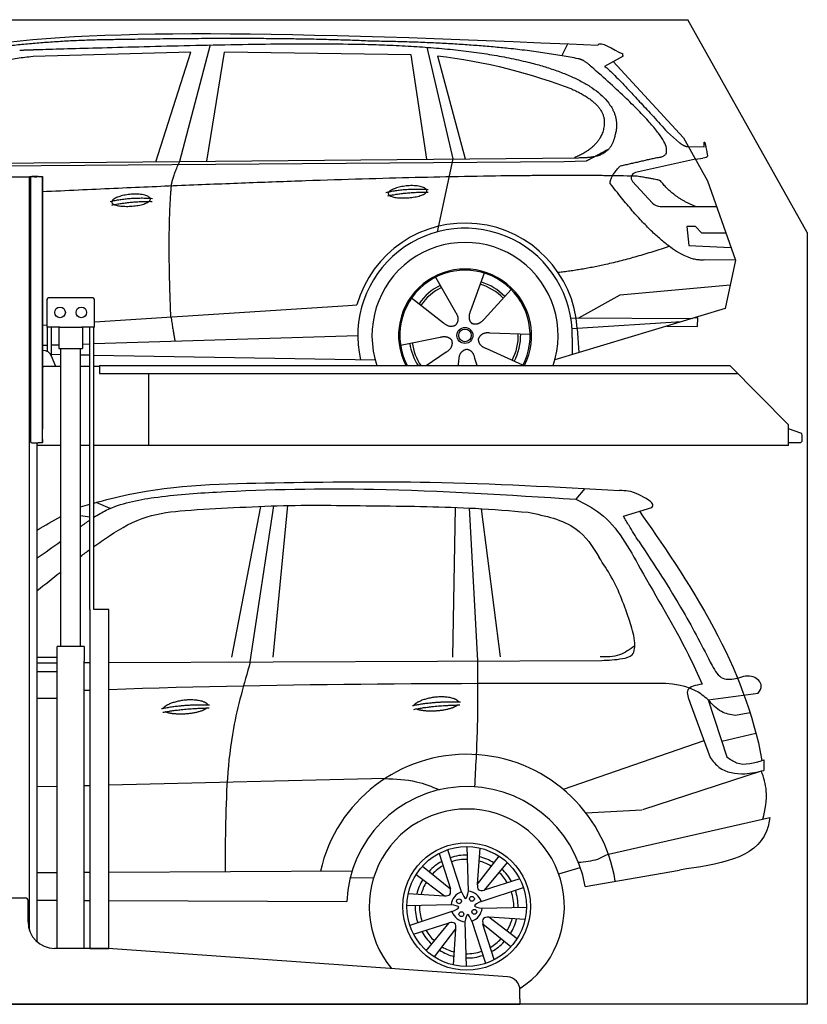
# Model space of a CAD drawing. Header units: millimetres. Extents: x 200 to 5400, y -300 to 3400.
# Tile 3 of 3: x 2438 to 5400, y -300 to 3400. Entities that reach past the tile are written whole.
import ezdxf

# ---------------------------------------------------------------- set-up
doc = ezdxf.new("R2010")
doc.units = ezdxf.units.MM
doc.layers.add('car', color=10, linetype='Continuous')

msp = doc.modelspace()

# ---------------------------------------------------------------- linework, layer by layer
for p, q in [((5400, 2600), (4950, 3400)), ((2274.1, 2810), (2464.1, 2810)), ((2464.1, 2810), (2474.1, 2810)), ((2479.1, 2810), (2474.1, 2810)), ((2474.1, -21.2), (2474.1, 2810)), ((2478.1, 2806), (2478.1, 1816)), ((2478.1, 1815), (2478.1, 2805)), ((2494.1, 2810), (2479.1, 2810)), ((2507.1, 2811), (2483.1, 2811)), ((2494.1, 2810), (2504.1, 2810)), ((2504.1, 2811), (2504.1, 2810)), ((2507.1, 2811), (2523.1, 2811)), ((2523.1, 2811), (2523.1, 1861)), ((2523.1, 1822), (2523.1, 2810)), ((2539.6, 2345), (2539.6, 2245)), ((2709.6, 2355), (2549.6, 2355)), ((2719.6, 2245), (2719.6, 2345)), ((2588.8, 2245), (2539.6, 2245)), ((2542, 2152.7), (2542, 2245)), ((2557.1, 2136.4), (2557.1, 2245)), ((2584.6, 2245), (2584.6, 2165)), ((2588.8, 2245), (2670.4, 2245)), ((2719.6, 2245), (2670.4, 2245)), ((2674.6, 2245), (2674.6, 2165)), ((2702.1, 1183), (2702.1, 2245)), ((2717.2, 1183), (2717.2, 2245)), ((2525.2, 2157), (2523.1, 2157)), ((2584.6, 2165), (2674.6, 2165)), ((2592.1, 1045), (2592.1, 2165)), ((2667.1, 1045), (2667.1, 2165)), ((2574.3, 2097), (2557.2, 2136)), ((2523.1, 2097), (2528.1, 2097)), ((2592.1, 2097), (2528.1, 2097)), ((2702.1, 2097), (2667.1, 2097)), ((2738.1, 2097), (2717.2, 2097)), ((2738.1, 2100), (5108.6, 2100)), ((2738.1, 2100), (2738.1, 2070)), ((5108.6, 2100), (5328.6, 1878.1)), ((2738.1, 2070), (5138.3, 2070)), ((2923.1, 1800), (2923.1, 2070)), ((5328.6, 1800), (5328.6, 1878.1)), ((2523.1, 1810), (2523.1, 1822)), ((2523.1, 1822), (2523.1, 1811)), ((2483.1, 1810), (2507.1, 1810)), ((2504.1, -66), (2504.1, 1810)), ((2592.1, 1800), (2504.1, 1800)), ((2523.1, 1810), (2507.1, 1810)), ((2702.1, 1800), (2667.1, 1800)), ((5328.6, 1800), (2717.2, 1800)), ((2773.6, 1183), (2719.6, 1183)), ((2680.8, 1045), (2578.3, 1045)), ((2578.3, -90), (2578.3, 1045)), ((2680.8, 1045), (2680.8, 990)), ((2680.8, 850), (2680.8, 990)), ((2578.3, 950), (2504.1, 950)), ((2578.3, 842), (2578.3, 958)), ((2504.1, 850), (2578.3, 850)), ((2680.8, -90), (2680.8, 850)), ((2279.1, 100), (2459.1, 100)), ((2469.1, 10), (2469.1, 90)), ((2767.3, -90), (2569.1, -90)), ((4272.6, -196.7), (2770.8, -90.1)), ((4319.1, -280), (4319.1, -246.6)), ((4319.1, -280), (4319.1, -300)), ((1994.1, -300), (3024.1, -300)), ((3024.1, -300), (4054.1, -300)), ((4054.1, -300), (4319.1, -300))]:
    msp.add_line(p, q)
for points in [[(1500, 3400), (4950, 3400)], [(5400, 2600), (5400, -300), (200, -300), (200, 2900)], [(2702.1, 1183), (2702.1, -90), (2773.6, -90), (2773.6, 1183)], [(2773.6, 1183), (2717.2, 1183)]]:
    msp.add_lwpolyline(points)
msp.add_lwpolyline([(5328.6, 1811), (5372.6, 1811, 0.414214), (5380.6, 1819), (5380.6, 1839.2, 0.32492), (5375, 1846.8), (5328.6, 1861.9)], format="xyb")
for centre in [(2589.6, 2300), (2669.6, 2300)]:
    msp.add_circle(centre, 20)
for centre, radius, start, end in [((2483.1, 2806), 5, 90, 180), ((2549.6, 2345), 10, 90, 180), ((2709.6, 2345), 10, 0, 90), ((2525.2, 2122), 35, 23.6294, 90), ((2483.1, 1815), 5, 180, 270), ((2459.1, 90), 10, 0, 90), ((2569.1, 10), 100, 180, 270), ((2767.3, -140), 50, 85.9407, 90), ((4269.1, -246.6), 50, 0, 85.9407)]:
    msp.add_arc(centre, radius, start, end)
at = {"layer": 'car'}
for p, q in [((3154.7, 3304.9), (3039.4, 2867)), ((3969.5, 3296.2), (4066.6, 2876.9)), ((4476.8, 3264.6), (4499.2, 3309.3)), ((3081.6, 3278.5), (2487.9, 3261.2)), ((2949.4, 2866.1), (3081.6, 3278.5)), ((3141.1, 2868), (3208.2, 3277.8)), ((3909.9, 3267.9), (3208.2, 3277.8)), ((3969.4, 2876), (3909.9, 3267.9)), ((4009.5, 3263.7), (4112.6, 2877.4)), ((4706.8, 3263), (4636.7, 3223.8)), ((4669.9, 3242.4), (4934.3, 2956.4)), ((4874, 2977.5), (4919.6, 2937.7)), ((4934.3, 2956.4), (5024.9, 2794.3)), ((4948, 2923.3), (5012.4, 2922.4)), ((1842.3, 2846.5), (4485.6, 2867.5)), ((1889.2, 2855.9), (4541, 2881.5)), ((4066.6, 2876.9), (4008.2, 2602.7)), ((4485.6, 2867.5), (4568.4, 2869)), ((4979.6, 2875.4), (4753.2, 2825.4)), ((4979.6, 2875.4), (5007.3, 2879.4)), ((4742.8, 2792.3), (4817.9, 2711.1)), ((5024.9, 2794.3), (5129.3, 2496.6)), ((4847.1, 2698.3), (5058.9, 2697.5)), ((4979.6, 2623.4), (4946.9, 2623.4)), ((4946.9, 2623.4), (4953.8, 2551.9)), ((5003.4, 2597.6), (4979.6, 2623.4)), ((5093.9, 2597.6), (5003.4, 2597.6)), ((4953.8, 2551.9), (5112.9, 2543.4)), ((5129.3, 2496.6), (5012.4, 2497.1)), ((5129.3, 2496.6), (5091.4, 2314.7)), ((4184.3, 2447.8), (4132.8, 2305.4)), ((4002.2, 2432.4), (4076.8, 2300.7)), ((4286.4, 2386), (4184.2, 2274.3)), ((4696.4, 2366), (5109.8, 2403.2)), ((3911.9, 2354.4), (4031.4, 2261.4)), ((4541.1, 2279.2), (4696.4, 2366)), ((2719.6, 2265.2), (3673.6, 2326)), ((3673.6, 2326), (3706, 2328.1)), ((5091.4, 2314.7), (4450.7, 2121.9)), ((4510.7, 2279.3), (4968.2, 2277.6)), ((4926.2, 2265), (4534.6, 2240)), ((4987.9, 2279.3), (4974.5, 2279.5)), ((4987.4, 2246.6), (4987.9, 2279.3)), ((2523.1, 2252.6), (2539.6, 2253.7)), ((4357.3, 2217.6), (4206, 2222.5)), ((4534.6, 2240), (4515.4, 2238.8)), ((4534.6, 2240), (4540.4, 2148.9)), ((4871.6, 2248.5), (4987.4, 2246.6)), ((2717.2, 2182.6), (3709.8, 2213.5)), ((3870.2, 2176.4), (4018.6, 2206.7)), ((4516.1, 2206.3), (4515, 2141.2)), ((2523.1, 2176.6), (2542, 2177.2)), ((2557.1, 2177.6), (2584.6, 2178.5)), ((2674.6, 2181.3), (2702.1, 2182.1)), ((3966.1, 2100), (4041.9, 2151.4)), ((4330.2, 2101.4), (4192.3, 2164.1)), ((2557.1, 2142.5), (2592.1, 2141.9)), ((2667.1, 2140.6), (2702.1, 2140)), ((2717.2, 2139.8), (3774.9, 2121.9)), ((4087.5, 2100), (4090, 2122.3)), ((4157.7, 2100), (4149.8, 2127.3)), ((4563.3, 1638.3), (4529.9, 1597.7)), ((2778.6, 1563.5), (2725.8, 1586)), ((3235.5, 1004.1), (3344.8, 1571.1)), ((3305.1, 986.4), (3393.1, 1572.9)), ((3391.1, 1004.3), (3445.8, 1574.3)), ((4066.7, 1005), (4076.3, 1567.4)), ((4128.1, 1565.1), (4159.8, 990.3)), ((4245.6, 1005.2), (4174.5, 1562.5)), ((4709.1, 1534.4), (4815.3, 1567)), ((2702.1, 1530.4), (2667.1, 1535.6)), ((2578.3, 1003.4), (2504.1, 1003.3)), ((2504.1, 983.4), (2578.3, 983.7)), ((2680.8, 984.1), (2702.1, 984.2)), ((2773.6, 984.5), (4626.8, 992.3)), ((5027.3, 844.7), (5215.4, 869.7)), ((4959.3, 832), (5034.2, 627.8)), ((5027.3, 844.7), (5097.4, 629.9)), ((5078.2, 688.7), (5206.9, 718.7)), ((5011.1, 690.7), (4482.2, 507.8)), ((5236, 618.1), (5235.9, 578.8)), ((4781.6, 432.2), (5227.6, 576.9)), ((2578.3, 518.5), (2504.1, 516.7)), ((2702.1, 521.5), (2680.8, 521)), ((3811.8, 548.4), (2773.6, 523.2)), ((4566.7, 420), (4777, 430.7)), ((4651.7, 264.6), (5258.5, 401.7)), ((4015, 267.2), (4057.9, 133.6)), ((4099.5, 122.7), (4047.5, 280.9)), ((4125.3, 125.6), (4120.7, 292.5)), ((4168, 287), (4158.9, 151)), ((4239.7, 257.2), (4158.9, 151)), ((4270.6, 233.5), (4184.9, 128.4)), ((2504.1, 195.6), (2578.3, 195.9)), ((2680.8, 196.4), (2702.1, 196.5)), ((2773.6, 196.8), (3688.2, 201.1)), ((3929, 188.4), (4035.3, 107.6)), ((3952.7, 219.3), (4057.9, 133.6)), ((4464.9, 190.4), (4546.1, 214.2)), ((4564.4, 142.8), (4919.1, 204.6)), ((3681.2, 175.9), (3768.8, 175.6)), ((4318.4, 171.2), (4184.9, 128.4)), ((3899.3, 116.8), (4035.3, 107.6)), ((4173.9, 86.8), (4332.1, 138.8)), ((2504.1, 91.1), (2578.3, 90.8)), ((2680.8, 90.4), (2702.1, 90.3)), ((2773.6, 90), (3668.2, 86.4)), ((4060.7, 74.1), (3893.8, 69.5)), ((4063.6, 48.2), (3905.4, -3.7)), ((4176.8, 61), (4343.7, 65.6)), ((3919.1, -36.2), (4052.6, 6.6)), ((3966.9, -98.5), (4052.6, 6.6)), ((4112.2, 9.5), (4116.8, -157.4)), ((4138, 12.4), (4190, -145.9)), ((4222.5, -132.1), (4179.7, 1.4)), ((4284.8, -84.3), (4179.7, 1.4)), ((4338.3, 18.2), (4202.2, 27.4)), ((4308.5, -53.4), (4202.2, 27.4)), ((3997.9, -122.2), (4078.6, -15.9)), ((4069.5, -152), (4078.6, -15.9))]:
    msp.add_line(p, q, dxfattribs=at)
for centre, radius in [((4112.4, 2213.6), 30.1), ((4112.4, 2213.6), 23.6), ((4118.8, 67.5), 239.6), ((4118.8, 67.5), 225), ((4089.9, 87.3), 9.14), ((4138.6, 96.4), 9.14), ((4099, 38.6), 9.14), ((4147.6, 47.7), 9.14)]:
    msp.add_circle(centre, radius, dxfattribs=at)
for centre, radius, start, end in [((4757.5, 2805.9), 20, 102.4358, 222.7473), ((4847.3, 2738.3), 40, 222.7473, 269.7861), ((4112.8, 2213.1), 422.7, 3.6504, 164.2126), ((4112.8, 2213.1), 403.4, 359.0315, 193.1146), ((4112.8, 2213.1), 350, 341.1486, 198.8514), ((4112.8, 2213.1), 250, 333.1048, 206.8952), ((4112.4, 2213.6), 245, 332.3727, 207.6273), ((4112.4, 2213.6), 200.6, 44.1152, 73.5463), ((4112.4, 2213.6), 209.6, 44.262, 73.3995), ((4112.4, 2213.6), 209.6, 116.262, 145.3995), ((4112.4, 2213.6), 200.6, 116.1152, 145.5463), ((4112.4, 2213.6), 209.6, 188.262, 212.8155), ((4112.4, 2213.6), 200.6, 188.1152, 214.4868), ((4112.4, 2213.6), 200.6, 332.1152, 1.5463), ((4112.4, 2213.6), 209.6, 332.262, 1.3995), ((4119.6, 74.3), 565.1, 8.9823, 167.1318), ((4119.3, 66.9), 451.5, 9.677, 177.526), ((4119.3, 66.9), 366.9, 302.9257, 219.3421), ((4118.8, 67.5), 193.5, 89.1618, 108.5078), ((4118.8, 67.5), 193.5, 119.0448, 137.0279), ((4118.8, 67.5), 177.3, 88.9422, 108.5375), ((4118.8, 67.5), 177.3, 58.7678, 74.9567), ((4118.8, 67.5), 193.5, 58.2647, 75.9004), ((4118.8, 67.5), 177.3, 120.0854, 136.6832), ((4118.8, 67.5), 177.3, 30.0854, 46.6832), ((4118.8, 67.5), 193.5, 29.0448, 47.0279), ((4118.8, 67.5), 193.5, 148.2647, 165.9004), ((4118.8, 67.5), 177.3, 148.7678, 164.9567), ((4118.8, 67.5), 58.4, 109.2625, 173.5611), ((4118.8, 67.5), 58.4, 19.2625, 83.5611), ((4118.8, 67.5), 177.3, 358.9422, 18.5375), ((4118.8, 67.5), 193.5, 359.1618, 18.5078), ((4118.8, 67.5), 193.5, 179.1618, 198.5078), ((4118.8, 67.5), 177.3, 178.9422, 198.5375), ((4118.8, 67.5), 58.4, 199.2625, 263.5611), ((4118.8, 67.5), 58.4, 289.2625, 353.5611), ((4118.8, 67.5), 177.3, 328.7678, 344.9567), ((4118.8, 67.5), 193.5, 328.2647, 345.9004), ((4118.8, 67.5), 193.5, 209.0448, 227.0279), ((4118.8, 67.5), 177.3, 210.0854, 226.6832), ((4118.8, 67.5), 177.3, 300.0854, 316.6832), ((4118.8, 67.5), 193.5, 299.0448, 317.0279), ((4118.8, 67.5), 193.5, 238.2647, 255.9004), ((4118.8, 67.5), 177.3, 238.7678, 254.9567), ((4118.8, 67.5), 177.3, 268.9422, 288.5375), ((4118.8, 67.5), 193.5, 269.1618, 288.5078)]:
    msp.add_arc(centre, radius, start, end, dxfattribs=at)
for points, degree in [([(2268.1, 3297.7), (2680, 3369.3), (3440.2, 3356.8), (4612.7, 3304.3)], 3), ([(2798.5, 3325), (2555.7, 3322.7), (2326.6, 3292.7)], 2), ([(3762.8, 3319.2), (3414.4, 3335.4), (2798.5, 3325)], 2), ([(4538.4, 3253.2), (4237.2, 3313.1), (3762.8, 3319.2)], 2), ([(4612.7, 3304.3), (4621.1, 3323.7), (4668.5, 3287), (4706, 3271.5)], 3), ([(2487.9, 3261.2), (2263, 3242.1), (2128.5, 3109.3)], 2), ([(4009.5, 3263.7), (4181.3, 3247.1), (4377.4, 3192.4), (4510.7, 3141)], 3), ([(4706.8, 3263), (4708.4, 3264.6), (4703.9, 3266.8), (4708.5, 3270.5), (4706, 3271.5)], 4), ([(4588, 3222.8), (4562.1, 3248.5), (4538.4, 3253.2)], 2), ([(4833.7, 2881.9), (4974.4, 2886.9), (4588, 3222.8)], 2), ([(4636.7, 3223.8), (4640.9, 3234.5), (4874, 2977.5)], 2), ([(4510.7, 3141), (4626.4, 3091.1), (4636.1, 3025)], 2), ([(4636.1, 3025), (4641.7, 2930.5), (4524.4, 2881.4)], 2), ([(4541, 2881.5), (4591.1, 2882), (4658.8, 2884.4), (4671.8, 2934.2), (4680.1, 2977.4)], 4), ([(4919.6, 2937.7), (4927.9, 2930.4), (4945.7, 2920.4), (4950.3, 2922.9), (4952.2, 2924.4)], 4), ([(5012.4, 2922.4), (5010.4, 2970.4), (5024.9, 2887.1)], 2), ([(4568.4, 2869), (4598.8, 2885.3), (4654.4, 2915.1)], 2), ([(5024.9, 2887.1), (5025.2, 2883.4), (5017.4, 2880.8), (5007.3, 2879.4)], 3), ([(3008.3, 2774.8), (3011.2, 2805.8), (3039.4, 2867)], 2), ([(4658.8, 2784.1), (4656.5, 2808.2), (4696.4, 2850.5)], 2), ([(4696.4, 2850.5), (4833.7, 2881.9)], 1), ([(4760.3, 2811.8), (4092.7, 2827.4), (2523.1, 2753.1)], 2), ([(5012.4, 2497.1), (4889.4, 2484.3), (4658.8, 2784.1)], 2), ([(4848.2, 2794.3), (4846.9, 2797.3), (4760.3, 2811.8)], 2), ([(4979.6, 2697.8), (4893.9, 2732.9), (4848.2, 2794.3)], 2), ([(3006.6, 2283.5), (2992.9, 2596.7), (3008.3, 2774.8)], 2), ([(3814.9, 2751.1), (3890.3, 2768), (3973.8, 2762.2)], 2), ([(3822.1, 2738.3), (3896.1, 2752.9), (3974, 2752.1)], 2), ([(2778.7, 2717.4), (2854.1, 2734.3), (2937.7, 2728.5)], 2), ([(2783.8, 2703.6), (2857.8, 2718.1), (2935.7, 2717.4)], 2), ([(4880.5, 2548.4), (4655.8, 2471), (4463, 2449.8)], 2), ([(4076.8, 2300.7), (4094.8, 2274.3), (4078.1, 2253.3)], 2), ([(4132.8, 2305.4), (4128.3, 2292.9), (4124.3, 2278.8), (4128.7, 2265), (4139.5, 2258.5)], 4), ([(3006.6, 2283.5), (3016.7, 2218.6), (3021.8, 2192.1)], 2), ([(4031.4, 2261.4), (4054.9, 2239.8), (4078.1, 2253.3)], 2), ([(4184.2, 2274.3), (4175.2, 2264.5), (4164.6, 2254.5), (4150.3, 2252), (4139.5, 2258.5)], 4), ([(4206, 2222.5), (4174.3, 2226.2), (4163.5, 2201.7)], 2), ([(4018.6, 2206.7), (4049.2, 2215.7), (4064, 2193.3)], 2), ([(4041.9, 2151.4), (4069.7, 2167), (4064, 2193.3)], 2), ([(4192.3, 2164.1), (4162.2, 2174.8), (4163.5, 2201.7)], 2), ([(4090, 2122.3), (4090.9, 2154.2), (4116.8, 2161.3)], 2), ([(4149.8, 2127.3), (4143.5, 2158.7), (4116.8, 2161.3)], 2), ([(2667.1, 1569.6), (2678.7, 1572.9), (2690.4, 1576.2), (2702.1, 1579.5)], 3), ([(2504.1, 1482.3), (2533.2, 1499.5), (2562.6, 1516.4), (2592.1, 1533.1)], 3), ([(2667.1, 1495), (2678.6, 1503.6), (2690.3, 1512), (2702.1, 1520.1)], 3), ([(2504.1, 1377.5), (2533.3, 1398.3), (2562.8, 1419), (2592.1, 1440.1)], 3), ([(2667.1, 1383.1), (2678.7, 1392), (2690.3, 1400.7), (2702.1, 1409.4)], 3), ([(2504.1, 1254.8), (2532.3, 1278), (2561.2, 1300.5), (2590.1, 1323)], 3), ([(2590.1, 1323), (2590.8, 1323.5), (2591.4, 1324.1), (2592.1, 1324.6)], 3), ([(4793.6, 905.7), (4120, 905.9), (3446.5, 906), (2773.6, 882.3)], 3), ([(2971.5, 811), (3046.9, 827.9), (3152.1, 825.6)], 2), ([(3914.6, 822.3), (3990, 839.2), (4095.2, 836.9)], 2), ([(3919.7, 808.4), (3993.7, 823), (4093.1, 825.1)], 2), ([(2976.6, 797.2), (3050.6, 811.8), (3150, 813.8)], 2), ([(5185.2, 794.7), (5166.6, 791.4), (5148, 788.1), (5129.4, 784.8)], 3)]:
    msp.add_open_spline(points, degree=degree, dxfattribs=at)
for points, degree, knots in [([(2437.8, 3285.5), (2464.7, 3286.6), (2603.7, 3291), (3624.9, 3320.5), (4245.2, 3319.7), (4715.6, 3164.1), (4680.1, 2977.4)], 4, [0.0821318, 0.0821318, 0.0821318, 0.0821318, 0.0821318, 0.258851, 0.508851, 1, 1, 1, 1, 1]), ([(3823.8, 2745.8), (3822.9, 2754), (3843.9, 2770.4), (3926.6, 2790.5), (4019.6, 2757.4), (3933.3, 2725.8), (3848.5, 2726.4), (3824.6, 2737.6), (3823.8, 2745.8)], 5, [0, 0, 0, 0, 0, 0, 0.300106, 0.500106, 0.700106, 1, 1, 1, 1, 1, 1]), ([(2783.8, 2714.3), (2782.9, 2722.5), (2803.9, 2738.8), (2886.6, 2759), (2979.6, 2725.9), (2893.3, 2694.3), (2808.5, 2694.9), (2784.7, 2706), (2783.8, 2714.3)], 5, [0, 0, 0, 0, 0, 0, 0.300106, 0.500106, 0.700106, 1, 1, 1, 1, 1, 1]), ([(3395.6, 1660.2), (3590.6, 1662.9), (4023.7, 1668.9), (4456.1, 1644.1), (4693.8, 1630.5)], 3, [0, 0, 0, 0, 584.976681, 1298.907598, 1298.907598, 1298.907598, 1298.907598]), ([(2717.2, 1583.6), (2760, 1595.4), (2980.8, 1652.4), (3210.5, 1656.7), (3395.6, 1660.2)], 3, [73.504537, 73.504537, 73.504537, 73.504537, 206.495745, 757.724152, 757.724152, 757.724152, 757.724152]), ([(2717.2, 1530.2), (2732.1, 1539.8), (2800.8, 1580), (2960.4, 1611.1), (3295.4, 1634.2), (3826.6, 1643.7), (4276.4, 1614.3), (4529.9, 1597.7)], 3, [875.592305, 875.592305, 875.592305, 875.592305, 929.071228, 1115.478936, 1351.149091, 1941.727651, 2703.78435, 2703.78435, 2703.78435, 2703.78435]), ([(4803, 1594.6), (4778.3, 1609.4), (4743.9, 1629.9), (4704.7, 1630.4), (4693.8, 1630.5)], 3, [0, 0, 0, 0, 83.830498, 116.447683, 116.447683, 116.447683, 116.447683]), ([(4529.9, 1597.7), (4561.6, 1581.7), (4670.6, 1526.6), (4789.3, 1298.1), (4919.4, 1089.7), (4987.7, 940), (5004.3, 903.1)], 3, [0, 0, 0, 0, 105.195129, 361.428723, 733.644679, 854.645425, 854.645425, 854.645425, 854.645425]), ([(4815.3, 1567), (4816.9, 1569.1), (4824.3, 1578.9), (4812.3, 1587.7), (4803, 1594.6)], 3, [0, 0, 0, 0, 7.339161, 34.112135, 34.112135, 34.112135, 34.112135]), ([(2717.2, 1420.4), (2736.2, 1434.1), (2799.1, 1477.7), (2909.4, 1540.7), (3072.8, 1558), (3181.6, 1563.4), (3242.1, 1566.5)], 3, [160.291642, 160.291642, 160.291642, 160.291642, 230.479334, 389.11333, 534.337492, 716.66336, 716.66336, 716.66336, 716.66336]), ([(3242.1, 1566.5), (3304.7, 1569.5), (3485.6, 1578), (3789.1, 1572.4), (4096.1, 1570.3), (4283.9, 1554.5), (4349.7, 1549)], 3, [0, 0, 0, 0, 188.025534, 543.305189, 910.289452, 1108.433992, 1108.433992, 1108.433992, 1108.433992]), ([(4349.7, 1549), (4414.9, 1535.7), (4528.5, 1512.6), (4593.4, 1421.1), (4617.1, 1378.7)], 3, [0, 0, 0, 0, 190.239055, 330.997019, 330.997019, 330.997019, 330.997019]), ([(4766.2, 1439.8), (4753.7, 1459.3), (4733.8, 1490.3), (4715.8, 1522.4), (4709.1, 1534.4)], 3, [0, 0, 0, 0, 69.474789, 110.480014, 110.480014, 110.480014, 110.480014]), ([(4768.4, 1552.6), (4845.3, 1443.5), (5056.6, 1143.3), (5197.9, 793.7), (5229.2, 616)], 3, [0, 0, 0, 0, 580.634749, 1102.370404, 1102.370404, 1102.370404, 1102.370404]), ([(4766.2, 1439.8), (4823.7, 1352.9), (4923.6, 1202.2), (5006.5, 1041.6), (5041.6, 973.5)], 3, [0, 0, 0, 0, 312.264167, 541.871874, 541.871874, 541.871874, 541.871874]), ([(4732.7, 1138.9), (4712.5, 1196.3), (4682.7, 1280.8), (4633, 1354.9), (4617.1, 1378.7)], 3, [0, 0, 0, 0, 181.459019, 266.966352, 266.966352, 266.966352, 266.966352]), ([(4626.8, 992.3), (4652.2, 993.4), (4689.8, 995), (4752.4, 1009.3), (4752, 1076.8), (4739.8, 1116), (4732.7, 1138.9)], 3, [0, 0, 0, 0, 78.689426, 116.967929, 170.53405, 245.579008, 245.579008, 245.579008, 245.579008]), ([(4751.1, 1047.6), (4732.6, 1033.8), (4693.9, 1004.9), (4645.5, 1005.4), (4620.4, 1005.6)], 3, [0, 0, 0, 0, 67.576369, 140.796247, 140.796247, 140.796247, 140.796247]), ([(3305.1, 986.4), (3281.2, 903.7), (3222, 698.9), (3211.8, 431.3), (3210.5, 251.7), (3210.1, 198.9)], 3, [0, 0, 0, 0, 257.64675, 637.924871, 796.668816, 796.668816, 796.668816, 796.668816]), ([(4159.8, 990.3), (4160.3, 904.8), (4161.1, 747.1), (4152.2, 589.6), (4148.2, 517.5)], 3, [0, 0, 0, 0, 256.384982, 473.051529, 473.051529, 473.051529, 473.051529]), ([(5041.6, 973.5), (5053.3, 953.1), (5075.2, 915), (5118, 921.9), (5137.9, 925.1)], 3, [0, 0, 0, 0, 63.453756, 118.657455, 118.657455, 118.657455, 118.657455]), ([(5215.4, 869.7), (5221.2, 878.8), (5235.7, 901.6), (5192.2, 942.7), (5157.6, 931.4), (5137.9, 925.1)], 3, [0, 0, 0, 0, 29.343748, 74.117087, 133.177281, 133.177281, 133.177281, 133.177281]), ([(5027.3, 844.7), (5012.5, 856.5), (4947.2, 908), (4860.5, 906.7), (4793.6, 905.7)], 3, [0, 0, 0, 0, 56.06166, 246.222682, 246.222682, 246.222682, 246.222682]), ([(5004.3, 903.1), (4980.7, 899), (4936.8, 891.3), (4952.2, 850.8), (4959.3, 832)], 3, [0, 0, 0, 0, 57.874648, 107.918725, 107.918725, 107.918725, 107.918725]), ([(2702.1, 879.7), (2700.7, 879.7), (2693.6, 879.4), (2686.6, 879.1), (2680.8, 878.9)], 3, [2091.688491, 2091.688491, 2091.688491, 2091.688491, 2095.724608, 2112.956119, 2112.956119, 2112.956119, 2112.956119]), ([(3920.7, 823.6), (3924.9, 831.6), (3949.9, 847.2), (4002.3, 865.1), (4061.6, 858.5), (4084.8, 843.5), (4087.8, 837)], 5, [0.0312671, 0.0312671, 0.0312671, 0.0312671, 0.0312671, 0.0312671, 0.300106, 0.4826295, 0.4826295, 0.4826295, 0.4826295, 0.4826295, 0.4826295]), ([(2977.6, 812.3), (2981.8, 820.3), (3006.8, 836), (3059.2, 853.9), (3118.5, 847.3), (3141.7, 832.3), (3144.7, 825.8)], 5, [0.0312671, 0.0312671, 0.0312671, 0.0312671, 0.0312671, 0.0312671, 0.300106, 0.4826295, 0.4826295, 0.4826295, 0.4826295, 0.4826295, 0.4826295]), ([(4084.6, 824.9), (4079.3, 819.5), (4055.9, 806.9), (4010.7, 798.9), (3967.1, 799.5), (3938.8, 805.3), (3928.6, 810.1)], 5, [0.5496739, 0.5496739, 0.5496739, 0.5496739, 0.5496739, 0.5496739, 0.700106, 0.9266319, 0.9266319, 0.9266319, 0.9266319, 0.9266319, 0.9266319]), ([(5129.4, 784.8), (5111.1, 788.3), (5070.2, 796), (5042.6, 827.4), (5027.3, 844.7)], 3, [0, 0, 0, 0, 54.49027, 121.377774, 121.377774, 121.377774, 121.377774]), ([(3141.5, 813.6), (3136.2, 808.3), (3112.7, 795.7), (3067.6, 787.6), (3024, 788.3), (2995.7, 794.1), (2985.5, 798.9)], 5, [0.5496739, 0.5496739, 0.5496739, 0.5496739, 0.5496739, 0.5496739, 0.700106, 0.9266319, 0.9266319, 0.9266319, 0.9266319, 0.9266319, 0.9266319]), ([(5097.4, 629.9), (5109.4, 621.2), (5149.9, 591.7), (5200.4, 607.2), (5236, 618.1)], 3, [0, 0, 0, 0, 42.886176, 145.312702, 145.312702, 145.312702, 145.312702]), ([(5034.2, 627.8), (5044.8, 614.1), (5076, 574), (5157.5, 560.5), (5212.6, 573.4), (5235.9, 578.8)], 3, [0, 0, 0, 0, 50.994806, 149.615606, 222.002292, 222.002292, 222.002292, 222.002292]), ([(5233.1, 396), (5240.9, 431.5), (5254.5, 492.7), (5235.5, 552), (5227.6, 576.9)], 3, [0, 0, 0, 0, 106.707837, 183.836657, 183.836657, 183.836657, 183.836657]), ([(3811.8, 548.4), (3851.5, 547), (3922, 544.6), (3987.1, 518), (4015.6, 506.4)], 3, [0, 0, 0, 0, 117.86301, 209.509914, 209.509914, 209.509914, 209.509914]), ([(5258.5, 401.7), (5256, 383.5), (5228.2, 249.1), (5062.9, 225.3), (4919.1, 204.6)], 3, [1412.147604, 1412.147604, 1412.147604, 1412.147604, 1465.89547, 1824.229083, 1824.229083, 1824.229083, 1824.229083]), ([(4651.7, 264.6), (4638.2, 257.2), (4603.4, 238.1), (4563.6, 234.8), (4539.3, 232.7)], 3, [0, 0, 0, 0, 45.890784, 117.975972, 117.975972, 117.975972, 117.975972]), ([(4158.9, 151), (4159.1, 142.6), (4159.6, 125.8), (4176.4, 127.5), (4184.9, 128.4)], 3, [0, 0, 0, 0, 21.015031, 42.395724, 42.395724, 42.395724, 42.395724]), ([(4035.3, 107.6), (4043.7, 107.9), (4060.5, 108.3), (4058.7, 125.2), (4057.9, 133.6)], 3, [0, 0, 0, 0, 21.015031, 42.395724, 42.395724, 42.395724, 42.395724]), ([(4099.5, 122.7), (4105.4, 109.7), (4117.2, 83.8), (4122.6, 111.7), (4125.3, 125.6)], 3, [0, 0, 0, 0, 30.121084, 60.04882, 60.04882, 60.04882, 60.04882]), ([(4063.6, 48.2), (4076.6, 54.2), (4102.5, 66), (4074.6, 71.4), (4060.7, 74.1)], 3, [0, 0, 0, 0, 30.121084, 60.04882, 60.04882, 60.04882, 60.04882]), ([(4173.9, 86.8), (4160.9, 80.9), (4135, 69.1), (4162.9, 63.7), (4176.8, 61)], 3, [0, 0, 0, 0, 30.121084, 60.04882, 60.04882, 60.04882, 60.04882]), ([(4138, 12.4), (4132.1, 25.4), (4120.3, 51.2), (4114.9, 23.4), (4112.2, 9.5)], 3, [0, 0, 0, 0, 30.121084, 60.04882, 60.04882, 60.04882, 60.04882]), ([(4078.6, -15.9), (4078.4, -7.6), (4077.9, 9.3), (4061.1, 7.5), (4052.6, 6.6)], 3, [0, 0, 0, 0, 21.015031, 42.395724, 42.395724, 42.395724, 42.395724]), ([(4202.2, 27.4), (4193.9, 27.2), (4177, 26.7), (4178.8, 9.9), (4179.7, 1.4)], 3, [0, 0, 0, 0, 21.015031, 42.395724, 42.395724, 42.395724, 42.395724])]:
    msp.add_open_spline(points, degree=degree, knots=knots, dxfattribs=at)

doc.saveas('drawing.dxf')
